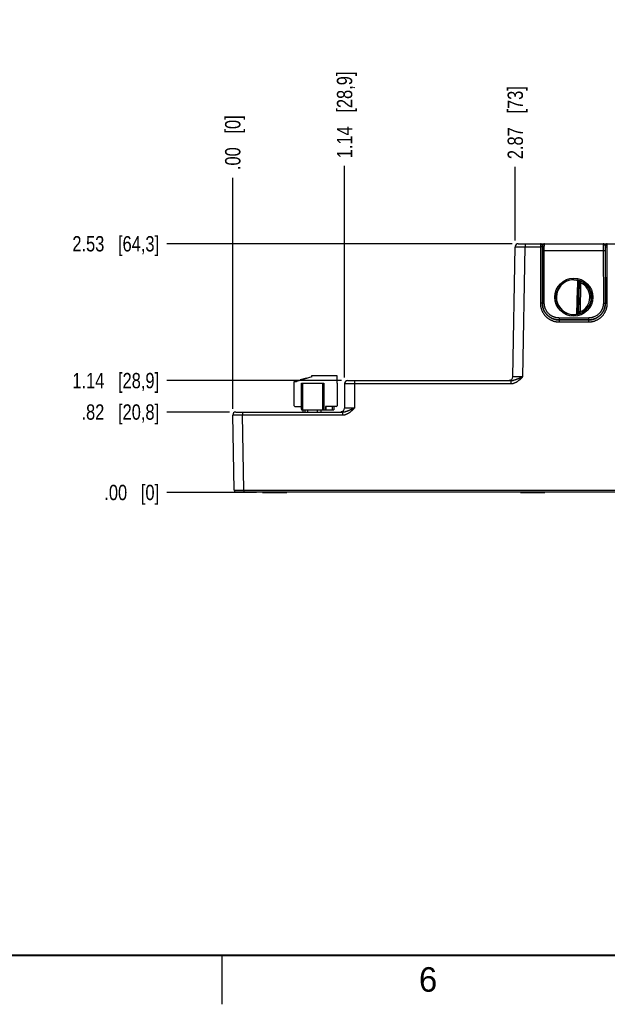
# Model space of a CAD drawing. Header units: inches. Extents: x 0 to 34, y 0 to 22.
# Tile 2 of 69: x 6.4 to 12.4, y 0 to 10. Entities that reach past the tile are written whole.
import ezdxf

# ---------------------------------------------------------------- set-up
doc = ezdxf.new("R2010")
doc.units = ezdxf.units.IN
doc.header["$LTSCALE"] = 1.87
doc.header["$MEASUREMENT"] = 0
doc.layers.get('0').update_dxf_attribs({"linetype": 'CONTINUOUS'})
doc.layers.add('DIMENSIONS', color=7, linetype='CONTINUOUS')
doc.styles.get("Standard").update_dxf_attribs({"font": 'txt', "width": 0.8})
doc.styles.add('TEXTSTYLE_2', font='txt')
doc.dimstyles.new('DIMSTYLE_1', dxfattribs={"dimtxt": 0.15625, "dimasz": 0.1875, "dimexe": 0.125, "dimexo": 0.0625, "dimgap": 0.09, "dimtad": 0, "dimtih": 1, "dimtoh": 1, "dimzin": 4, "dimdsep": 46, "dimtxsty": 'STANDARD', "dimblk": 'CLOSED', "dimblk1": 'CLOSED', "dimblk2": 'CLOSED', "dimcen": 0.09, "dimadec": 0, "dimazin": 0, "dimtfac": 1, "dimtofl": 0, "dimtmove": 0, "dimatfit": 3, "dimldrblk": 'CLOSED', "dimfxl": 1, "dimtolj": 1, "dimtzin": 4, "dimarcsym": 0})

# ---------------------------------------------------------------- blocks, each defined once
blk = doc.blocks.new('*D15')
at = {"layer": 'DIMENSIONS', "color": 2, "linetype": 'CONTINUOUS'}
blk.add_line((9.746, 6.382), (9.746, 8.535), dxfattribs=at)
at = {"layer": 'DIMENSIONS', "color": 2, "linetype": 'CONTINUOUS', "insert": (9.668, 8.613), "char_height": 0.15625, "width": 1.40625, "attachment_point": 1, "rotation": 90, "line_spacing_factor": 0.9}
blk.add_mtext('1.14{\\Ftxt.shx;\\W1.000000;\\H0.156250; }[28,9]', dxfattribs=at)
blk = doc.blocks.new('_CLOSED')
at = {"color": 0, "linetype": 'BYBLOCK'}
for p, q in [((0, 0), (-1, 0.167)), ((-1, 0.167), (-1, -0.167)), ((-1, -0.167), (0, 0)), ((-1, 0), (0, 0))]:
    blk.add_line(p, q, dxfattribs=at)
blk = doc.blocks.new('*D16')
at = {"layer": 'DIMENSIONS', "color": 2, "linetype": 'CONTINUOUS'}
blk.add_line((8.609, 6.062), (8.609, 8.415), dxfattribs=at)
at = {"layer": 'DIMENSIONS', "color": 2, "linetype": 'CONTINUOUS', "insert": (8.53, 8.493), "char_height": 0.15625, "width": 0.90625, "attachment_point": 1, "rotation": 90, "line_spacing_factor": 0.9}
blk.add_mtext('.00{\\Ftxt.shx;\\W1.000000;\\H0.156250; }[0]', dxfattribs=at)
blk = doc.blocks.new('*D17')
at = {"layer": 'DIMENSIONS', "color": 2, "linetype": 'CONTINUOUS'}
blk.add_line((11.483, 7.776), (11.483, 8.526), dxfattribs=at)
at = {"layer": 'DIMENSIONS', "color": 2, "linetype": 'CONTINUOUS', "insert": (11.405, 8.604), "char_height": 0.15625, "width": 1.15625, "attachment_point": 1, "rotation": 90, "line_spacing_factor": 0.9}
blk.add_mtext('2.87{\\Ftxt.shx;\\W1.000000;\\H0.156250; }[73]', dxfattribs=at)
blk = doc.blocks.new('*D18')
at = {"layer": 'DIMENSIONS', "color": 2, "linetype": 'CONTINUOUS'}
blk.add_line((15.622, 6.116), (15.622, 8.415), dxfattribs=at)
at = {"layer": 'DIMENSIONS', "color": 2, "linetype": 'CONTINUOUS', "insert": (15.544, 8.493), "char_height": 0.15625, "width": 1.53125, "attachment_point": 1, "rotation": 90, "line_spacing_factor": 0.9}
blk.add_mtext('7.01{\\Ftxt.shx;\\W1.000000;\\H0.156250; }[178,1]', dxfattribs=at)
blk = doc.blocks.new('*D19')
at = {"layer": 'DIMENSIONS', "color": 2, "linetype": 'CONTINUOUS'}
for p, q in [((16.012, 8.16), (16.012, 8.415)), ((15.782, 8.052), (16.012, 8.16)), ((15.782, 6.388), (15.782, 8.052))]:
    blk.add_line(p, q, dxfattribs=at)
at = {"layer": 'DIMENSIONS', "color": 2, "linetype": 'CONTINUOUS', "insert": (15.934, 8.493), "char_height": 0.15625, "width": 1.53125, "attachment_point": 1, "rotation": 90, "line_spacing_factor": 0.9}
blk.add_mtext('7.17{\\Ftxt.shx;\\W1.000000;\\H0.156250; }[182,2]', dxfattribs=at)
blk = doc.blocks.new('*D26')
at = {"layer": 'DIMENSIONS', "color": 2, "linetype": 'CONTINUOUS'}
blk.add_line((8.576, 6.03), (7.937, 6.03), dxfattribs=at)
at = {"layer": 'DIMENSIONS', "color": 2, "linetype": 'CONTINUOUS', "insert": (7.859, 6.108), "char_height": 0.15625, "width": 1.28125, "attachment_point": 3, "rotation": 359.9981, "line_spacing_factor": 0.9}
blk.add_mtext('.82{\\Ftxt.shx;\\W1.000000;\\H0.156250; }[20,8]', dxfattribs=at)
blk = doc.blocks.new('*D27')
at = {"layer": 'DIMENSIONS', "color": 2, "linetype": 'CONTINUOUS'}
blk.add_line((8.849, 5.21), (7.937, 5.21), dxfattribs=at)
at = {"layer": 'DIMENSIONS', "color": 2, "linetype": 'CONTINUOUS', "insert": (7.859, 5.289), "char_height": 0.15625, "width": 0.90625, "attachment_point": 3, "rotation": 359.9981, "line_spacing_factor": 0.9}
blk.add_mtext('.00{\\Ftxt.shx;\\W1.000000;\\H0.156250; }[0]', dxfattribs=at)
blk = doc.blocks.new('*D28')
at = {"layer": 'DIMENSIONS', "color": 2, "linetype": 'CONTINUOUS'}
blk.add_line((9.714, 6.35), (7.937, 6.35), dxfattribs=at)
at = {"layer": 'DIMENSIONS', "color": 2, "linetype": 'CONTINUOUS', "insert": (7.859, 6.428), "char_height": 0.15625, "width": 1.40625, "attachment_point": 3, "rotation": 359.9981, "line_spacing_factor": 0.9}
blk.add_mtext('1.14{\\Ftxt.shx;\\W1.000000;\\H0.156250; }[28,9]', dxfattribs=at)
blk = doc.blocks.new('*D29')
at = {"layer": 'DIMENSIONS', "color": 2, "linetype": 'CONTINUOUS'}
blk.add_line((11.45, 7.743), (7.937, 7.743), dxfattribs=at)
at = {"layer": 'DIMENSIONS', "color": 2, "linetype": 'CONTINUOUS', "insert": (7.859, 7.821), "char_height": 0.15625, "width": 1.40625, "attachment_point": 3, "rotation": 359.9981, "line_spacing_factor": 0.9}
blk.add_mtext('2.53{\\Ftxt.shx;\\W1.000000;\\H0.156250; }[64,3]', dxfattribs=at)

msp = doc.modelspace()

# ---------------------------------------------------------------- linework, layer by layer
at = {"color": 7, "linetype": 'CONTINUOUS'}
for p, q in [((11.513, 7.743), (15.563, 7.743)), ((11.583, 7.743), (11.583, 7.713)), ((11.739, 7.743), (11.739, 7.713)), ((11.759, 7.723), (11.759, 7.723)), ((11.759, 7.723), (11.759, 7.713)), ((11.759, 7.674), (11.759, 7.723)), ((12.4, 7.723), (12.399, 7.723)), ((12.399, 7.723), (12.399, 7.674)), ((12.4, 7.713), (12.4, 7.723)), ((12.42, 7.713), (12.42, 7.743)), ((11.46, 6.388), (11.483, 7.713)), ((11.56, 6.389), (11.583, 7.713)), ((11.583, 7.713), (11.739, 7.713)), ((11.739, 7.713), (11.739, 7.137)), ((11.759, 7.713), (11.739, 7.713)), ((11.759, 7.713), (11.759, 7.137)), ((11.759, 7.138), (11.759, 7.674)), ((11.779, 7.674), (11.759, 7.674)), ((11.779, 7.137), (11.779, 7.674)), ((11.779, 7.674), (12.379, 7.674)), ((12.379, 7.674), (12.38, 7.137)), ((12.379, 7.674), (12.399, 7.674)), ((12.399, 7.674), (12.4, 7.138)), ((12.4, 7.137), (12.4, 7.713)), ((12.4, 7.713), (12.42, 7.713)), ((12.42, 7.137), (12.42, 7.713)), ((12.12, 7.035), (12.126, 7.36)), ((12.125, 7.361), (12.127, 7.369)), ((12.134, 7.36), (12.126, 7.36)), ((12.127, 7.369), (12.127, 7.369)), ((12.134, 7.361), (12.128, 7.035)), ((12.148, 7.346), (12.133, 7.346)), ((12.148, 7.346), (12.143, 7.049)), ((11.759, 7.137), (11.739, 7.137)), ((11.759, 7.137), (11.759, 7.138)), ((11.779, 7.137), (11.759, 7.138)), ((12.38, 7.137), (12.4, 7.138)), ((12.4, 7.137), (12.4, 7.138)), ((12.4, 7.137), (12.42, 7.137)), ((12.12, 7.035), (12.122, 7.027)), ((12.12, 7.035), (12.128, 7.035)), ((12.122, 7.027), (12.122, 7.027)), ((12.143, 7.049), (12.128, 7.05)), ((11.929, 6.987), (11.929, 6.968)), ((12.23, 6.987), (11.929, 6.987)), ((11.929, 6.968), (11.929, 6.947)), ((11.929, 6.968), (12.23, 6.968)), ((12.23, 6.968), (11.929, 6.968)), ((11.929, 6.947), (12.23, 6.947)), ((12.23, 6.987), (12.23, 6.968)), ((12.23, 6.968), (12.23, 6.947)), ((9.233, 6.094), (9.233, 6.342)), ((9.233, 6.342), (9.256, 6.342)), ((9.412, 6.389), (9.256, 6.342)), ((9.256, 6.342), (9.256, 6.342)), ((9.36, 6.376), (9.295, 6.356)), ((9.295, 6.356), (9.295, 6.354)), ((9.296, 6.356), (9.297, 6.354)), ((9.3, 6.357), (9.3, 6.355)), ((9.306, 6.359), (9.307, 6.357)), ((9.307, 6.059), (9.307, 6.323)), ((9.307, 6.323), (9.536, 6.323)), ((9.313, 6.361), (9.313, 6.359)), ((9.319, 6.323), (9.319, 6.051)), ((9.321, 6.364), (9.321, 6.362)), ((9.336, 6.368), (9.336, 6.366)), ((9.344, 6.371), (9.344, 6.369)), ((9.35, 6.373), (9.351, 6.371)), ((9.357, 6.375), (9.358, 6.373)), ((9.359, 6.375), (9.359, 6.373)), ((9.36, 6.376), (9.361, 6.374)), ((9.412, 6.389), (9.412, 6.401)), ((9.412, 6.401), (9.668, 6.401)), ((9.524, 6.051), (9.524, 6.323)), ((9.536, 6.323), (9.536, 6.051)), ((9.668, 6.401), (9.668, 6.323)), ((9.668, 6.323), (9.67, 6.323)), ((9.67, 6.323), (9.67, 6.094)), ((9.746, 6.32), (9.746, 6.07)), ((9.776, 6.35), (11.439, 6.35)), ((9.846, 6.35), (9.846, 6.319)), ((9.846, 6.319), (9.846, 6.07)), ((9.846, 6.319), (11.439, 6.319)), ((11.422, 6.35), (11.421, 6.35)), ((11.421, 6.35), (11.421, 6.35)), ((11.421, 6.35), (11.421, 6.35)), ((11.421, 6.35), (11.421, 6.35)), ((11.421, 6.35), (11.421, 6.35)), ((11.423, 6.35), (11.422, 6.35)), ((11.422, 6.35), (11.422, 6.35)), ((11.422, 6.35), (11.422, 6.35)), ((11.423, 6.35), (11.423, 6.35)), ((11.439, 6.354), (11.438, 6.354)), ((11.44, 6.354), (11.439, 6.354)), ((11.439, 6.354), (11.439, 6.354)), ((11.439, 6.354), (11.439, 6.354)), ((11.439, 6.35), (11.439, 6.319)), ((8.639, 6.03), (9.726, 6.03)), ((8.709, 6.03), (8.709, 6)), ((9.241, 6.087), (9.307, 6.087)), ((9.315, 6.051), (9.638, 6.051)), ((9.321, 6.051), (9.321, 6.03)), ((9.345, 6.03), (9.345, 6.051)), ((9.372, 6.03), (9.372, 6.051)), ((9.471, 6.03), (9.471, 6.051)), ((9.506, 6.051), (9.506, 6.03)), ((9.552, 6.087), (9.552, 6.051)), ((9.662, 6.087), (9.552, 6.087)), ((9.559, 6.051), (9.559, 6.087)), ((9.622, 6.051), (9.622, 6.087)), ((9.638, 6.087), (9.638, 6.051)), ((9.709, 6.03), (9.708, 6.03)), ((9.708, 6.03), (9.708, 6.03)), ((9.708, 6.03), (9.708, 6.03)), ((9.71, 6.03), (9.709, 6.03)), ((9.709, 6.03), (9.709, 6.03)), ((9.709, 6.03), (9.709, 6.03)), ((9.726, 6.035), (9.725, 6.035)), ((9.726, 6.035), (9.726, 6.035)), ((9.726, 6.03), (9.726, 6)), ((8.622, 5.233), (8.609, 6)), ((8.722, 5.233), (8.709, 6)), ((8.709, 6), (9.726, 6)), ((8.622, 5.233), (8.722, 5.233)), ((8.637, 5.218), (15.593, 5.218)), ((8.722, 5.233), (8.722, 5.218)), ((8.722, 5.233), (15.508, 5.233)), ((8.919, 5.218), (8.912, 5.21)), ((8.919, 5.218), (8.912, 5.21)), ((9.152, 5.218), (9.16, 5.21)), ((9.152, 5.218), (9.16, 5.21)), ((11.544, 5.218), (11.536, 5.21)), ((11.544, 5.218), (11.536, 5.21)), ((11.776, 5.218), (11.784, 5.21)), ((11.776, 5.218), (11.784, 5.21)), ((8.912, 5.21), (9.16, 5.21)), ((8.912, 5.21), (8.912, 5.21)), ((9.16, 5.21), (9.16, 5.21)), ((11.536, 5.21), (11.784, 5.21)), ((11.536, 5.21), (11.536, 5.21)), ((11.784, 5.21), (11.784, 5.21))]:
    msp.add_line(p, q, dxfattribs=at)
at = {"color": 2, "linetype": 'CONTINUOUS'}
msp.add_line((8.5, 0), (8.5, 0.5), dxfattribs=at)
at = {"color": 7, "linetype": 'CONTINUOUS'}
for points in [[(11.438, 6.354), (11.438, 6.354), (11.438, 6.353), (11.437, 6.353), (11.437, 6.353), (11.437, 6.353), (11.436, 6.353), (11.436, 6.353), (11.436, 6.353), (11.435, 6.352), (11.435, 6.352), (11.435, 6.352), (11.434, 6.352), (11.434, 6.352), (11.434, 6.352), (11.433, 6.352), (11.433, 6.352), (11.433, 6.352), (11.433, 6.351), (11.432, 6.351), (11.432, 6.351), (11.432, 6.351), (11.431, 6.351), (11.431, 6.351), (11.431, 6.351), (11.43, 6.351), (11.43, 6.351), (11.43, 6.351), (11.43, 6.351), (11.429, 6.351), (11.429, 6.35), (11.429, 6.35), (11.429, 6.35), (11.428, 6.35), (11.428, 6.35), (11.428, 6.35), (11.428, 6.35), (11.427, 6.35), (11.427, 6.35), (11.427, 6.35), (11.427, 6.35), (11.426, 6.35), (11.426, 6.35), (11.426, 6.35), (11.426, 6.35), (11.425, 6.35), (11.425, 6.35), (11.425, 6.35), (11.425, 6.35), (11.425, 6.35), (11.424, 6.35), (11.424, 6.35), (11.424, 6.35), (11.424, 6.35), (11.424, 6.35), (11.423, 6.35), (11.423, 6.35), (11.423, 6.35)], [(9.708, 6.03), (9.708, 6.03), (9.707, 6.03)], [(9.725, 6.035), (9.725, 6.035), (9.725, 6.034), (9.724, 6.034), (9.724, 6.034), (9.724, 6.034), (9.723, 6.034), (9.723, 6.034), (9.723, 6.034), (9.722, 6.033), (9.722, 6.033), (9.722, 6.033), (9.721, 6.033), (9.721, 6.033), (9.721, 6.033), (9.72, 6.033), (9.72, 6.032), (9.72, 6.032), (9.719, 6.032), (9.719, 6.032), (9.719, 6.032), (9.719, 6.032), (9.718, 6.032), (9.718, 6.032), (9.718, 6.032), (9.717, 6.032), (9.717, 6.032), (9.717, 6.031), (9.717, 6.031), (9.716, 6.031), (9.716, 6.031), (9.716, 6.031), (9.715, 6.031), (9.715, 6.031), (9.715, 6.031), (9.715, 6.031), (9.714, 6.031), (9.714, 6.031), (9.714, 6.031), (9.714, 6.031), (9.713, 6.031), (9.713, 6.031), (9.713, 6.031), (9.713, 6.031), (9.712, 6.031), (9.712, 6.031), (9.712, 6.031), (9.712, 6.031), (9.711, 6.031), (9.711, 6.031), (9.711, 6.03), (9.711, 6.03), (9.711, 6.03), (9.71, 6.03), (9.71, 6.03), (9.71, 6.03), (9.71, 6.03), (9.71, 6.03), (9.71, 6.03)]]:
    msp.add_lwpolyline(points, dxfattribs=at)
at = {"color": 7, "linetype": 'CONTINUOUS', "const_width": 0.02}
msp.add_lwpolyline([(0.5, 0.5), (33.5, 0.5)], dxfattribs=at)
at = {"color": 7, "linetype": 'CONTINUOUS'}
for radius in [0.194, 0.179]:
    msp.add_circle((12.079, 7.199), radius, dxfattribs=at)
for centre, radius, start, end in [((11.513, 7.713), 0.03, 90.0012, 179), ((11.739, 7.723), 0.02, 359.995, 89.995), ((11.739, 7.723), 0.02, 359.9949, 89.9948), ((12.419, 7.723), 0.02, 90.0052, 180.0051), ((12.42, 7.723), 0.02, 90.005, 180.005), ((12.078, 7.206), 0.17, 89.6908, 97.6004), ((-112.37, 11.078), 124.545, 358.13865, 358.29034), ((12.079, 7.199), 0.177, 74.2378, 79.1727), ((12.079, 7.199), 0.168, 74.2378, 76.2776), ((12.125, 7.361), 0.00866, 359.0033, 74.2791), ((12.125, 7.361), 0.00866, 359.0004, 74.2463), ((12.126, 7.361), 0.00771, 358.9975, 1.5841), ((12.079, 7.199), 0.178, 289.2017, 68.7984), ((12.079, 7.199), 0.163, 293.1447, 64.8553), ((12.078, 7.192), 0.17, 260.3962, 270.3988), ((12.078, 7.188), 0.166, 270.3796, 277.8481), ((12.079, 7.199), 0.177, 277.0061, 283.9694), ((12.079, 7.199), 0.169, 280.096, 283.9697), ((12.12, 7.035), 0.00787, 283.9293, 358.9961), ((12.12, 7.035), 0.00787, 283.9618, 358.9995), ((9.776, 6.32), 0.03, 90, 180), ((11.42, 6.389), 0.0394, 270.1055, 359), ((8.639, 6), 0.03, 90.0012, 181), ((9.241, 6.094), 0.00787, 180, 270), ((9.315, 6.059), 0.00787, 180, 270), ((9.662, 6.094), 0.00787, 270, 360), ((9.707, 6.07), 0.0394, 270.144, 360), ((8.637, 5.233), 0.015, 181, 270)]:
    msp.add_arc(centre, radius, start, end, dxfattribs=at)
msp.add_ellipse((12.079, 7.199), major_axis=(0, 0.177), ratio=1, start_param=0.132587, end_param=2.974099, dxfattribs=at)
for points, knots in [([(11.781, 7.743), (11.78, 7.743), (11.78, 7.743), (11.779, 7.743), (11.778, 7.743), (11.777, 7.742), (11.776, 7.742), (11.774, 7.741), (11.772, 7.74), (11.771, 7.739), (11.769, 7.738), (11.768, 7.737), (11.767, 7.736), (11.766, 7.735), (11.766, 7.734), (11.765, 7.733), (11.764, 7.733), (11.763, 7.732), (11.763, 7.731), (11.762, 7.73), (11.762, 7.729), (11.761, 7.728), (11.761, 7.727), (11.76, 7.726), (11.76, 7.726), (11.76, 7.725), (11.759, 7.724), (11.759, 7.723), (11.759, 7.723)], [0, 0, 0, 0, 0.026145, 0.052369, 0.078796, 0.105533, 0.160272, 0.217156, 0.276559, 0.33866, 0.403366, 0.470418, 0.504687, 0.53935, 0.574316, 0.609489, 0.644756, 0.679998, 0.715081, 0.749862, 0.784187, 0.8179, 0.850849, 0.88289, 0.913883, 0.943732, 0.97241, 1, 1, 1, 1]), ([(11.779, 7.674), (11.779, 7.676), (11.779, 7.68), (11.779, 7.687), (11.779, 7.694), (11.779, 7.7), (11.779, 7.706), (11.779, 7.712), (11.779, 7.717), (11.779, 7.722), (11.78, 7.726), (11.78, 7.729), (11.78, 7.731), (11.78, 7.733), (11.78, 7.735), (11.78, 7.736), (11.78, 7.738), (11.78, 7.739), (11.78, 7.74), (11.78, 7.74), (11.78, 7.741), (11.78, 7.741), (11.78, 7.742), (11.78, 7.742), (11.78, 7.742), (11.78, 7.742), (11.78, 7.743), (11.78, 7.743), (11.78, 7.743), (11.78, 7.743), (11.78, 7.743), (11.781, 7.743), (11.781, 7.743), (11.781, 7.743), (11.781, 7.743), (11.781, 7.743), (11.781, 7.743)], [0, 0, 0, 0, 0.098183, 0.195347, 0.290566, 0.382934, 0.471571, 0.555633, 0.634321, 0.706886, 0.772639, 0.802764, 0.830956, 0.857151, 0.881285, 0.903302, 0.92315, 0.940783, 0.95616, 0.962991, 0.969246, 0.974922, 0.980015, 0.984523, 0.988445, 0.991781, 0.994531, 0.995688, 0.9967, 0.99757, 0.998298, 0.998891, 0.999357, 0.999547, 0.999714, 1, 1, 1, 1]), ([(12.399, 7.723), (12.399, 7.723), (12.399, 7.724), (12.399, 7.725), (12.399, 7.726), (12.398, 7.726), (12.398, 7.727), (12.397, 7.728), (12.397, 7.729), (12.396, 7.73), (12.396, 7.731), (12.395, 7.732), (12.394, 7.733), (12.393, 7.734), (12.392, 7.735), (12.391, 7.736), (12.39, 7.737), (12.389, 7.738), (12.388, 7.739), (12.386, 7.74), (12.384, 7.741), (12.383, 7.742), (12.381, 7.742), (12.38, 7.743), (12.38, 7.743), (12.379, 7.743), (12.378, 7.743), (12.378, 7.743)], [0, 0, 0, 0, 0.02756, 0.056265, 0.086138, 0.117123, 0.149138, 0.182091, 0.215819, 0.250145, 0.284922, 0.320003, 0.355245, 0.390514, 0.460648, 0.495311, 0.52958, 0.596633, 0.661341, 0.723438, 0.782841, 0.839731, 0.894462, 0.921202, 0.947637, 0.973866, 1, 1, 1, 1]), ([(12.378, 7.743), (12.378, 7.743), (12.378, 7.743), (12.378, 7.743), (12.378, 7.743), (12.378, 7.743), (12.378, 7.743), (12.378, 7.743), (12.378, 7.743), (12.378, 7.743), (12.378, 7.743), (12.378, 7.742), (12.378, 7.742), (12.378, 7.742), (12.378, 7.742), (12.378, 7.741), (12.378, 7.741), (12.378, 7.74), (12.378, 7.74), (12.378, 7.739), (12.379, 7.738), (12.379, 7.736), (12.379, 7.735), (12.379, 7.733), (12.379, 7.731), (12.379, 7.729), (12.379, 7.726), (12.379, 7.722), (12.379, 7.717), (12.379, 7.712), (12.379, 7.706), (12.379, 7.7), (12.379, 7.694), (12.379, 7.687), (12.379, 7.68), (12.379, 7.676), (12.379, 7.674)], [0, 0, 0, 0, 0.000286, 0.000453, 0.000643, 0.001109, 0.001702, 0.00243, 0.0033, 0.004312, 0.005469, 0.008219, 0.011555, 0.015477, 0.019985, 0.025078, 0.030754, 0.037009, 0.04384, 0.059217, 0.07685, 0.096698, 0.118715, 0.142849, 0.169044, 0.197236, 0.227361, 0.293114, 0.365679, 0.444367, 0.528429, 0.617066, 0.709434, 0.804653, 0.901817, 1, 1, 1, 1]), ([(11.483, 7.713), (11.483, 7.713), (11.483, 7.713), (11.483, 7.713), (11.483, 7.713), (11.483, 7.713), (11.483, 7.713), (11.483, 7.713), (11.483, 7.713), (11.483, 7.713), (11.483, 7.713), (11.483, 7.713), (11.483, 7.713), (11.483, 7.713), (11.483, 7.713), (11.484, 7.713), (11.484, 7.713), (11.484, 7.713), (11.484, 7.713), (11.484, 7.713), (11.485, 7.713), (11.485, 7.713), (11.486, 7.713), (11.487, 7.713), (11.487, 7.713), (11.488, 7.713), (11.489, 7.713), (11.49, 7.713), (11.491, 7.713), (11.493, 7.713), (11.495, 7.713), (11.497, 7.713), (11.5, 7.713), (11.503, 7.713), (11.506, 7.713), (11.509, 7.713), (11.512, 7.713), (11.516, 7.713), (11.521, 7.713), (11.528, 7.713), (11.536, 7.713), (11.545, 7.713), (11.554, 7.713), (11.564, 7.713), (11.573, 7.713), (11.58, 7.713), (11.583, 7.713)], [0, 0, 0, 0, 0.000009, 0.000026, 0.000084, 0.00018, 0.000312, 0.000482, 0.000689, 0.000934, 0.001217, 0.001894, 0.002722, 0.003701, 0.004829, 0.006107, 0.007534, 0.009111, 0.010838, 0.014737, 0.019229, 0.024313, 0.029984, 0.036239, 0.043075, 0.050488, 0.058472, 0.067024, 0.076138, 0.096029, 0.118097, 0.142291, 0.16855, 0.196813, 0.227011, 0.25907, 0.292915, 0.328462, 0.365628, 0.44445, 0.528622, 0.617333, 0.709728, 0.804919, 0.901988, 1, 1, 1, 1]), ([(12.079, 7.376), (12.082, 7.376), (12.088, 7.376), (12.097, 7.375), (12.105, 7.374), (12.11, 7.373), (12.112, 7.373)], [0, 0, 0, 0, 0.277541, 0.53923, 0.781189, 1, 1, 1, 1]), ([(12.119, 7.362), (12.119, 7.363), (12.119, 7.363), (12.119, 7.364), (12.119, 7.365), (12.119, 7.366), (12.118, 7.367), (12.118, 7.368), (12.117, 7.369), (12.117, 7.37), (12.116, 7.371), (12.116, 7.371), (12.115, 7.371), (12.114, 7.372), (12.114, 7.372), (12.113, 7.372), (12.113, 7.372), (12.112, 7.373)], [0, 0, 0, 0, 0.076188, 0.151509, 0.225275, 0.296991, 0.36635, 0.433206, 0.559366, 0.619072, 0.67681, 0.732881, 0.787617, 0.841362, 0.894459, 0.947237, 1, 1, 1, 1]), ([(12.134, 7.361), (12.134, 7.361), (12.134, 7.362), (12.133, 7.362), (12.133, 7.363), (12.133, 7.363), (12.133, 7.364), (12.133, 7.364), (12.132, 7.365), (12.132, 7.365), (12.132, 7.365), (12.131, 7.365), (12.131, 7.365), (12.131, 7.365), (12.13, 7.366), (12.13, 7.366), (12.129, 7.365), (12.129, 7.365), (12.128, 7.365), (12.128, 7.365), (12.128, 7.365), (12.127, 7.364), (12.127, 7.364), (12.127, 7.364), (12.126, 7.363), (12.126, 7.363), (12.126, 7.362), (12.125, 7.362), (12.125, 7.361), (12.125, 7.361)], [0, 0, 0, 0, 0.069456, 0.103089, 0.135895, 0.16783, 0.198873, 0.258195, 0.28657, 0.314136, 0.341003, 0.367368, 0.393455, 0.419483, 0.445672, 0.47223, 0.526969, 0.555409, 0.584628, 0.614688, 0.645661, 0.67762, 0.710594, 0.744559, 0.779452, 0.815177, 0.851571, 0.925534, 1, 1, 1, 1]), ([(12.125, 7.361), (12.125, 7.361), (12.125, 7.361), (12.125, 7.36), (12.126, 7.36), (12.126, 7.36), (12.126, 7.36), (12.126, 7.36), (12.126, 7.36)], [0, 0, 0, 0, 0.249784, 0.499547, 0.624708, 0.74984, 0.874934, 1, 1, 1, 1]), ([(12.127, 7.369), (12.127, 7.369), (12.127, 7.369), (12.127, 7.369), (12.127, 7.369), (12.127, 7.369), (12.127, 7.369), (12.127, 7.369), (12.127, 7.369), (12.127, 7.369), (12.127, 7.369), (12.127, 7.369), (12.127, 7.369), (12.128, 7.369), (12.128, 7.369), (12.128, 7.369), (12.128, 7.369), (12.128, 7.369), (12.128, 7.369), (12.129, 7.369), (12.129, 7.369), (12.13, 7.369), (12.131, 7.369), (12.132, 7.368), (12.133, 7.368), (12.134, 7.368), (12.136, 7.367), (12.137, 7.367), (12.139, 7.366), (12.14, 7.366), (12.141, 7.365), (12.142, 7.365), (12.143, 7.365), (12.143, 7.364)], [0, 0, 0, 0, 0.000267, 0.000574, 0.000975, 0.001495, 0.002146, 0.002932, 0.003855, 0.004919, 0.00747, 0.010594, 0.014295, 0.01857, 0.023412, 0.028817, 0.041296, 0.055969, 0.072796, 0.091736, 0.112752, 0.160873, 0.216788, 0.280057, 0.350261, 0.427016, 0.509899, 0.598412, 0.692129, 0.790665, 0.84158, 0.893491, 1, 1, 1, 1]), ([(12.134, 7.361), (12.134, 7.361), (12.134, 7.361), (12.134, 7.361), (12.134, 7.361), (12.134, 7.362), (12.134, 7.362), (12.134, 7.362), (12.134, 7.362), (12.135, 7.362), (12.135, 7.363), (12.135, 7.363), (12.136, 7.363), (12.136, 7.363), (12.136, 7.363), (12.137, 7.363), (12.137, 7.364), (12.138, 7.364), (12.138, 7.364), (12.138, 7.364), (12.139, 7.364), (12.139, 7.364), (12.14, 7.364), (12.14, 7.365), (12.141, 7.365), (12.141, 7.365), (12.141, 7.365), (12.142, 7.365), (12.142, 7.365), (12.142, 7.365), (12.143, 7.365), (12.143, 7.365), (12.143, 7.365), (12.143, 7.365), (12.143, 7.364), (12.143, 7.364)], [0, 0, 0, 0, 0.017515, 0.035215, 0.053583, 0.073058, 0.093895, 0.116231, 0.140133, 0.165621, 0.221283, 0.251385, 0.282865, 0.315572, 0.349362, 0.384106, 0.419701, 0.456073, 0.493087, 0.530499, 0.568085, 0.643132, 0.680434, 0.717622, 0.754708, 0.773106, 0.791328, 0.827169, 0.862246, 0.896557, 0.930292, 0.947336, 0.964742, 0.982388, 1, 1, 1, 1]), ([(12.143, 7.364), (12.143, 7.364), (12.143, 7.364), (12.143, 7.364), (12.144, 7.364), (12.144, 7.364), (12.144, 7.364), (12.144, 7.363), (12.144, 7.363), (12.144, 7.362), (12.144, 7.361), (12.144, 7.361), (12.144, 7.36), (12.145, 7.36), (12.145, 7.359), (12.145, 7.358), (12.145, 7.357), (12.145, 7.356), (12.146, 7.355), (12.146, 7.354), (12.146, 7.353), (12.147, 7.352), (12.147, 7.351), (12.148, 7.349), (12.148, 7.347), (12.148, 7.346)], [0, 0, 0, 0, 0.002387, 0.007692, 0.015874, 0.026864, 0.040586, 0.056934, 0.097053, 0.146195, 0.173808, 0.203253, 0.234398, 0.267105, 0.301239, 0.33667, 0.410962, 0.449592, 0.489073, 0.570216, 0.653693, 0.696114, 0.7389, 0.825314, 1, 1, 1, 1]), ([(11.739, 7.137), (11.739, 7.134), (11.739, 7.128), (11.74, 7.119), (11.741, 7.109), (11.742, 7.1), (11.744, 7.091), (11.747, 7.082), (11.75, 7.073), (11.753, 7.065), (11.757, 7.056), (11.763, 7.045), (11.769, 7.034), (11.776, 7.024), (11.784, 7.014), (11.794, 7.003), (11.806, 6.992), (11.816, 6.985), (11.823, 6.979), (11.831, 6.974), (11.839, 6.97), (11.848, 6.966), (11.856, 6.962), (11.865, 6.958), (11.874, 6.955), (11.883, 6.953), (11.892, 6.951), (11.901, 6.949), (11.91, 6.948), (11.92, 6.948), (11.926, 6.947), (11.929, 6.947)], [0, 0, 0, 0, 0.031251, 0.062502, 0.093754, 0.125005, 0.156256, 0.187507, 0.218758, 0.25001, 0.281261, 0.312513, 0.374997, 0.406248, 0.4375, 0.499985, 0.562469, 0.593721, 0.624973, 0.656225, 0.687477, 0.718729, 0.749982, 0.781234, 0.812486, 0.843738, 0.874991, 0.906243, 0.937495, 0.968748, 1, 1, 1, 1]), ([(11.929, 6.968), (11.926, 6.968), (11.921, 6.968), (11.912, 6.968), (11.904, 6.969), (11.896, 6.971), (11.888, 6.973), (11.88, 6.975), (11.872, 6.977), (11.864, 6.98), (11.856, 6.984), (11.849, 6.988), (11.841, 6.992), (11.834, 6.996), (11.828, 7.001), (11.821, 7.006), (11.815, 7.012), (11.809, 7.017), (11.803, 7.023), (11.797, 7.03), (11.792, 7.036), (11.787, 7.043), (11.783, 7.05), (11.779, 7.057), (11.775, 7.065), (11.772, 7.072), (11.769, 7.08), (11.766, 7.088), (11.764, 7.096), (11.762, 7.104), (11.761, 7.113), (11.76, 7.121), (11.759, 7.129), (11.759, 7.135), (11.759, 7.138)], [0, 0, 0, 0, 0.03125, 0.062501, 0.093751, 0.125001, 0.156251, 0.187502, 0.218752, 0.250002, 0.281252, 0.312502, 0.343752, 0.375002, 0.406252, 0.437502, 0.468752, 0.500002, 0.531252, 0.562502, 0.593752, 0.625002, 0.656252, 0.687501, 0.718751, 0.750001, 0.781251, 0.812501, 0.843751, 0.875001, 0.90625, 0.9375, 0.96875, 1, 1, 1, 1]), ([(11.759, 7.137), (11.759, 7.135), (11.759, 7.129), (11.76, 7.121), (11.761, 7.113), (11.762, 7.104), (11.764, 7.096), (11.766, 7.088), (11.769, 7.08), (11.772, 7.072), (11.775, 7.065), (11.779, 7.057), (11.783, 7.05), (11.787, 7.043), (11.792, 7.036), (11.797, 7.03), (11.803, 7.023), (11.809, 7.017), (11.815, 7.011), (11.821, 7.006), (11.828, 7.001), (11.834, 6.996), (11.841, 6.992), (11.849, 6.988), (11.856, 6.984), (11.864, 6.98), (11.872, 6.977), (11.879, 6.975), (11.888, 6.973), (11.896, 6.971), (11.904, 6.969), (11.912, 6.968), (11.92, 6.968), (11.926, 6.968), (11.929, 6.968)], [0, 0, 0, 0, 0.03125, 0.062499, 0.093749, 0.124999, 0.156248, 0.187498, 0.218748, 0.249997, 0.281247, 0.312497, 0.343747, 0.374996, 0.406246, 0.437496, 0.468746, 0.499996, 0.531246, 0.562496, 0.593746, 0.624996, 0.656246, 0.687496, 0.718746, 0.749996, 0.781247, 0.812497, 0.843747, 0.874998, 0.906248, 0.937499, 0.968749, 1, 1, 1, 1]), ([(11.929, 6.987), (11.928, 6.987), (11.925, 6.987), (11.922, 6.988), (11.918, 6.988), (11.913, 6.988), (11.907, 6.989), (11.9, 6.99), (11.892, 6.992), (11.885, 6.994), (11.878, 6.996), (11.871, 6.999), (11.865, 7.002), (11.858, 7.005), (11.852, 7.009), (11.846, 7.013), (11.839, 7.017), (11.834, 7.021), (11.828, 7.026), (11.821, 7.033), (11.813, 7.042), (11.804, 7.054), (11.796, 7.067), (11.791, 7.078), (11.788, 7.087), (11.785, 7.094), (11.783, 7.101), (11.782, 7.108), (11.78, 7.115), (11.78, 7.121), (11.779, 7.126), (11.779, 7.13), (11.779, 7.134), (11.779, 7.136), (11.779, 7.137)], [0, 0, 0, 0, 0.015627, 0.031255, 0.046883, 0.06251, 0.093763, 0.125015, 0.156268, 0.18752, 0.218773, 0.250025, 0.281278, 0.31253, 0.343783, 0.375035, 0.406287, 0.437539, 0.468792, 0.500044, 0.562529, 0.625014, 0.687499, 0.749983, 0.781235, 0.812486, 0.843738, 0.874989, 0.906241, 0.937492, 0.953119, 0.968746, 0.984373, 1, 1, 1, 1]), ([(12.4, 7.138), (12.4, 7.135), (12.399, 7.129), (12.399, 7.121), (12.398, 7.113), (12.396, 7.104), (12.395, 7.096), (12.392, 7.088), (12.39, 7.08), (12.387, 7.072), (12.383, 7.065), (12.38, 7.057), (12.375, 7.05), (12.371, 7.043), (12.366, 7.036), (12.361, 7.03), (12.356, 7.023), (12.35, 7.017), (12.344, 7.012), (12.337, 7.006), (12.331, 7.001), (12.324, 6.996), (12.317, 6.992), (12.31, 6.988), (12.302, 6.984), (12.295, 6.98), (12.287, 6.977), (12.279, 6.975), (12.271, 6.973), (12.263, 6.971), (12.255, 6.969), (12.246, 6.968), (12.238, 6.968), (12.232, 6.968), (12.23, 6.968)], [0, 0, 0, 0, 0.03125, 0.0625, 0.09375, 0.124999, 0.156249, 0.187499, 0.218749, 0.249999, 0.281249, 0.312499, 0.343748, 0.374998, 0.406248, 0.437498, 0.468748, 0.499998, 0.531248, 0.562498, 0.593748, 0.624998, 0.656248, 0.687498, 0.718748, 0.749998, 0.781248, 0.812498, 0.843749, 0.874999, 0.906249, 0.937499, 0.96875, 1, 1, 1, 1]), ([(12.23, 6.968), (12.232, 6.968), (12.238, 6.968), (12.246, 6.968), (12.255, 6.969), (12.263, 6.971), (12.271, 6.973), (12.279, 6.975), (12.287, 6.977), (12.295, 6.98), (12.302, 6.984), (12.31, 6.988), (12.317, 6.992), (12.324, 6.996), (12.331, 7.001), (12.338, 7.006), (12.344, 7.011), (12.35, 7.017), (12.356, 7.023), (12.361, 7.03), (12.366, 7.036), (12.371, 7.043), (12.376, 7.05), (12.38, 7.057), (12.383, 7.065), (12.387, 7.072), (12.39, 7.08), (12.392, 7.088), (12.395, 7.096), (12.396, 7.104), (12.398, 7.113), (12.399, 7.121), (12.4, 7.129), (12.4, 7.135), (12.4, 7.137)], [0, 0, 0, 0, 0.031251, 0.062501, 0.093752, 0.125002, 0.156253, 0.187503, 0.218753, 0.250004, 0.281254, 0.312504, 0.343754, 0.375004, 0.406254, 0.437504, 0.468754, 0.500004, 0.531254, 0.562504, 0.593754, 0.625004, 0.656253, 0.687503, 0.718753, 0.750003, 0.781252, 0.812502, 0.843752, 0.875001, 0.906251, 0.937501, 0.96875, 1, 1, 1, 1]), ([(12.38, 7.137), (12.38, 7.136), (12.38, 7.134), (12.379, 7.13), (12.379, 7.126), (12.379, 7.121), (12.378, 7.115), (12.377, 7.108), (12.375, 7.101), (12.373, 7.094), (12.371, 7.087), (12.368, 7.08), (12.365, 7.073), (12.362, 7.067), (12.358, 7.06), (12.354, 7.054), (12.35, 7.048), (12.346, 7.042), (12.341, 7.037), (12.334, 7.03), (12.325, 7.021), (12.313, 7.012), (12.3, 7.005), (12.289, 7), (12.28, 6.996), (12.273, 6.994), (12.266, 6.992), (12.259, 6.99), (12.252, 6.989), (12.246, 6.988), (12.241, 6.988), (12.237, 6.988), (12.233, 6.987), (12.231, 6.987), (12.23, 6.987)], [0, 0, 0, 0, 0.015627, 0.031254, 0.046881, 0.062508, 0.093759, 0.125011, 0.156262, 0.187514, 0.218765, 0.250017, 0.281269, 0.31252, 0.343772, 0.375024, 0.406276, 0.437528, 0.46878, 0.500032, 0.562517, 0.625003, 0.687488, 0.749975, 0.781227, 0.81248, 0.843732, 0.874985, 0.906237, 0.93749, 0.953117, 0.968745, 0.984373, 1, 1, 1, 1]), ([(12.23, 6.947), (12.233, 6.947), (12.239, 6.948), (12.248, 6.948), (12.258, 6.949), (12.267, 6.951), (12.276, 6.953), (12.285, 6.955), (12.294, 6.958), (12.302, 6.962), (12.311, 6.966), (12.319, 6.97), (12.327, 6.974), (12.335, 6.979), (12.343, 6.985), (12.35, 6.99), (12.357, 6.997), (12.364, 7.003), (12.37, 7.01), (12.377, 7.017), (12.382, 7.024), (12.388, 7.032), (12.393, 7.04), (12.397, 7.048), (12.401, 7.056), (12.405, 7.065), (12.409, 7.073), (12.412, 7.082), (12.414, 7.091), (12.416, 7.1), (12.418, 7.109), (12.419, 7.119), (12.419, 7.128), (12.42, 7.134), (12.42, 7.137)], [0, 0, 0, 0, 0.031251, 0.062501, 0.093752, 0.125002, 0.156253, 0.187503, 0.218754, 0.250004, 0.281255, 0.312505, 0.343755, 0.375006, 0.406256, 0.437506, 0.468756, 0.500006, 0.531256, 0.562506, 0.593756, 0.625006, 0.656255, 0.687505, 0.718755, 0.750004, 0.781254, 0.812503, 0.843753, 0.875002, 0.906252, 0.937501, 0.968751, 1, 1, 1, 1]), ([(12.101, 7.023), (12.101, 7.024), (12.102, 7.024), (12.103, 7.024), (12.104, 7.024), (12.104, 7.025), (12.105, 7.025), (12.106, 7.026), (12.106, 7.026), (12.107, 7.027), (12.107, 7.027), (12.108, 7.028), (12.108, 7.029), (12.108, 7.03), (12.109, 7.031), (12.109, 7.032), (12.109, 7.033)], [0, 0, 0, 0, 0.111901, 0.167869, 0.224091, 0.280795, 0.338235, 0.396681, 0.456407, 0.517684, 0.580758, 0.645831, 0.713023, 0.782336, 0.853604, 1, 1, 1, 1]), ([(12.138, 7.031), (12.137, 7.031), (12.136, 7.031), (12.134, 7.03), (12.133, 7.03), (12.131, 7.029), (12.13, 7.029), (12.129, 7.029), (12.128, 7.028), (12.126, 7.028), (12.125, 7.028), (12.125, 7.027), (12.124, 7.027), (12.123, 7.027), (12.123, 7.027), (12.123, 7.027), (12.123, 7.027), (12.122, 7.027), (12.122, 7.027), (12.122, 7.027), (12.122, 7.027), (12.122, 7.027), (12.122, 7.027), (12.122, 7.027), (12.122, 7.027), (12.122, 7.027), (12.122, 7.027), (12.122, 7.027), (12.122, 7.027), (12.122, 7.027), (12.122, 7.027), (12.122, 7.027), (12.122, 7.027)], [0, 0, 0, 0, 0.106342, 0.209026, 0.307451, 0.401129, 0.489643, 0.572502, 0.649262, 0.719515, 0.782822, 0.838783, 0.887002, 0.908076, 0.92706, 0.943916, 0.95861, 0.971105, 0.976518, 0.981368, 0.985651, 0.98936, 0.992494, 0.995056, 0.996124, 0.997051, 0.99784, 0.998493, 0.999016, 0.999419, 0.999728, 1, 1, 1, 1]), ([(12.138, 7.031), (12.138, 7.031), (12.137, 7.031), (12.137, 7.031), (12.137, 7.031), (12.136, 7.031), (12.136, 7.031), (12.136, 7.031), (12.135, 7.031), (12.135, 7.031), (12.134, 7.031), (12.134, 7.031), (12.134, 7.031), (12.133, 7.031), (12.133, 7.031), (12.132, 7.032), (12.132, 7.032), (12.132, 7.032), (12.131, 7.032), (12.131, 7.032), (12.131, 7.032), (12.13, 7.032), (12.13, 7.033), (12.13, 7.033), (12.129, 7.033), (12.129, 7.033), (12.129, 7.033), (12.129, 7.033), (12.128, 7.033), (12.128, 7.034), (12.128, 7.034), (12.128, 7.034), (12.128, 7.034), (12.128, 7.034), (12.128, 7.034), (12.128, 7.035)], [0, 0, 0, 0, 0.037161, 0.055691, 0.07401, 0.110297, 0.146815, 0.183806, 0.221152, 0.258697, 0.296308, 0.333996, 0.371783, 0.409616, 0.44738, 0.484868, 0.521896, 0.558368, 0.594192, 0.629235, 0.663357, 0.696413, 0.72827, 0.758833, 0.788018, 0.815725, 0.841865, 0.866395, 0.889319, 0.910677, 0.930549, 0.949083, 0.966541, 0.98335, 1, 1, 1, 1]), ([(12.143, 7.049), (12.143, 7.048), (12.142, 7.047), (12.142, 7.045), (12.141, 7.044), (12.141, 7.043), (12.141, 7.042), (12.14, 7.04), (12.14, 7.039), (12.14, 7.039), (12.139, 7.038), (12.139, 7.037), (12.139, 7.036), (12.139, 7.036), (12.139, 7.035), (12.139, 7.034), (12.138, 7.034), (12.138, 7.033), (12.138, 7.032), (12.138, 7.031), (12.138, 7.031)], [0, 0, 0, 0, 0.174687, 0.261102, 0.303887, 0.346309, 0.429786, 0.510929, 0.55041, 0.589041, 0.663332, 0.698764, 0.732897, 0.765605, 0.796749, 0.826194, 0.853807, 0.902948, 0.973135, 1, 1, 1, 1]), ([(11.929, 6.968), (11.929, 6.968), (11.929, 6.968), (11.929, 6.968), (11.929, 6.968), (11.929, 6.968), (11.929, 6.968), (11.929, 6.968), (11.929, 6.968), (11.929, 6.968)], [0, 0, 0, 0, 0.119135, 0.228998, 0.344582, 0.473202, 0.608101, 0.740933, 1, 1, 1, 1]), ([(12.23, 6.968), (12.23, 6.968), (12.23, 6.968), (12.23, 6.968), (12.23, 6.968), (12.23, 6.968), (12.23, 6.968), (12.23, 6.968), (12.23, 6.968), (12.23, 6.968)], [0, 0, 0, 0, 0.118747, 0.227775, 0.34281, 0.471644, 0.60715, 0.740439, 1, 1, 1, 1]), ([(9.746, 6.32), (9.746, 6.32), (9.746, 6.32), (9.746, 6.32), (9.746, 6.32), (9.746, 6.32), (9.747, 6.32), (9.747, 6.319), (9.747, 6.319), (9.747, 6.319), (9.747, 6.319), (9.747, 6.319), (9.747, 6.319), (9.747, 6.319), (9.747, 6.319), (9.747, 6.319), (9.747, 6.319), (9.747, 6.319), (9.748, 6.319), (9.748, 6.319), (9.748, 6.319), (9.749, 6.319), (9.75, 6.319), (9.75, 6.319), (9.751, 6.319), (9.752, 6.319), (9.752, 6.319), (9.753, 6.319), (9.754, 6.319), (9.756, 6.319), (9.758, 6.319), (9.761, 6.319), (9.763, 6.319), (9.766, 6.319), (9.769, 6.319), (9.772, 6.319), (9.776, 6.319), (9.779, 6.319), (9.784, 6.319), (9.791, 6.319), (9.8, 6.319), (9.808, 6.319), (9.818, 6.319), (9.827, 6.319), (9.837, 6.319), (9.843, 6.319), (9.846, 6.319)], [0, 0, 0, 0, 0.000009, 0.000026, 0.000084, 0.00018, 0.000313, 0.000483, 0.00069, 0.000935, 0.001218, 0.001896, 0.002724, 0.003703, 0.004831, 0.006109, 0.007537, 0.009114, 0.010841, 0.01474, 0.019233, 0.024316, 0.029987, 0.036242, 0.043078, 0.050491, 0.058475, 0.067026, 0.076139, 0.09603, 0.118097, 0.14229, 0.168549, 0.19681, 0.227007, 0.259066, 0.29291, 0.328457, 0.365622, 0.444444, 0.528616, 0.617328, 0.709724, 0.804916, 0.901986, 1, 1, 1, 1]), ([(11.439, 6.319), (11.442, 6.319), (11.446, 6.319), (11.452, 6.32), (11.457, 6.321), (11.461, 6.322), (11.467, 6.323), (11.473, 6.325), (11.478, 6.327), (11.484, 6.33), (11.491, 6.333), (11.498, 6.337), (11.506, 6.342), (11.513, 6.347), (11.519, 6.352), (11.524, 6.355), (11.527, 6.358), (11.531, 6.361), (11.534, 6.364), (11.537, 6.367), (11.541, 6.37), (11.544, 6.374), (11.547, 6.376), (11.549, 6.378), (11.55, 6.38), (11.552, 6.381), (11.554, 6.383), (11.555, 6.384), (11.556, 6.385), (11.557, 6.386), (11.558, 6.387), (11.559, 6.388), (11.559, 6.389), (11.56, 6.389)], [0, 0, 0, 0, 0.062485, 0.093736, 0.124987, 0.156239, 0.187491, 0.249982, 0.281234, 0.312486, 0.374982, 0.43748, 0.499979, 0.562479, 0.62498, 0.656233, 0.687485, 0.718737, 0.749989, 0.781241, 0.812492, 0.843744, 0.874995, 0.890621, 0.906246, 0.921872, 0.937497, 0.953123, 0.960936, 0.968749, 0.976562, 0.984375, 1, 1, 1, 1]), ([(11.439, 6.35), (11.442, 6.35), (11.446, 6.35), (11.451, 6.35), (11.455, 6.351), (11.459, 6.352), (11.462, 6.353), (11.466, 6.354), (11.471, 6.355), (11.476, 6.357), (11.481, 6.358), (11.486, 6.36), (11.492, 6.362), (11.5, 6.365), (11.506, 6.368), (11.511, 6.37), (11.514, 6.371), (11.518, 6.373), (11.522, 6.374), (11.526, 6.376), (11.529, 6.377), (11.533, 6.379), (11.537, 6.38), (11.541, 6.382), (11.545, 6.383), (11.548, 6.385), (11.552, 6.386), (11.556, 6.388), (11.559, 6.389), (11.56, 6.389)], [0, 0, 0, 0, 0.062006, 0.09288, 0.123678, 0.154405, 0.185075, 0.215705, 0.246306, 0.307482, 0.33809, 0.368731, 0.430169, 0.491905, 0.55402, 0.585238, 0.616569, 0.648014, 0.679574, 0.711245, 0.743021, 0.7749, 0.80687, 0.838924, 0.871048, 0.903232, 0.935461, 0.967722, 1, 1, 1, 1]), ([(11.56, 6.389), (11.557, 6.389), (11.55, 6.389), (11.54, 6.389), (11.531, 6.389), (11.522, 6.389), (11.513, 6.389), (11.504, 6.389), (11.498, 6.389), (11.493, 6.389), (11.489, 6.389), (11.486, 6.389), (11.483, 6.389), (11.48, 6.389), (11.477, 6.389), (11.474, 6.388), (11.472, 6.388), (11.47, 6.388), (11.468, 6.388), (11.467, 6.388), (11.466, 6.388), (11.465, 6.388), (11.464, 6.388), (11.463, 6.388), (11.463, 6.388), (11.462, 6.388), (11.462, 6.388), (11.461, 6.388), (11.461, 6.388), (11.461, 6.388), (11.461, 6.388), (11.46, 6.388), (11.46, 6.388), (11.46, 6.388), (11.46, 6.388), (11.46, 6.388), (11.46, 6.388), (11.46, 6.388), (11.46, 6.388), (11.46, 6.388), (11.46, 6.388), (11.46, 6.388), (11.46, 6.388), (11.46, 6.388), (11.46, 6.388), (11.46, 6.388)], [0, 0, 0, 0, 0.097998, 0.195052, 0.290229, 0.382612, 0.471313, 0.555477, 0.634295, 0.671459, 0.707007, 0.740852, 0.772913, 0.803113, 0.831378, 0.857642, 0.881839, 0.903913, 0.923809, 0.932926, 0.94148, 0.949467, 0.956883, 0.963722, 0.96998, 0.975654, 0.980741, 0.985236, 0.989138, 0.990866, 0.992445, 0.993874, 0.995153, 0.996283, 0.997263, 0.998092, 0.998772, 0.999055, 0.999301, 0.999509, 0.99968, 0.999814, 0.999911, 0.999971, 1, 1, 1, 1]), ([(9.726, 6), (9.729, 6), (9.733, 6), (9.739, 6.001), (9.743, 6.002), (9.748, 6.003), (9.752, 6.004), (9.757, 6.005), (9.762, 6.007), (9.769, 6.01), (9.777, 6.014), (9.785, 6.018), (9.793, 6.023), (9.799, 6.027), (9.804, 6.031), (9.807, 6.033), (9.811, 6.036), (9.815, 6.04), (9.82, 6.044), (9.824, 6.048), (9.827, 6.051), (9.831, 6.054), (9.834, 6.057), (9.837, 6.061), (9.84, 6.064), (9.843, 6.067), (9.845, 6.069), (9.846, 6.07)], [0, 0, 0, 0, 0.062484, 0.093736, 0.124987, 0.156238, 0.18749, 0.218742, 0.249993, 0.312487, 0.374983, 0.43748, 0.499979, 0.562479, 0.593731, 0.624984, 0.656236, 0.687488, 0.74999, 0.781242, 0.812493, 0.843744, 0.874995, 0.906247, 0.937498, 0.968749, 1, 1, 1, 1]), ([(9.726, 6.03), (9.727, 6.03), (9.73, 6.03), (9.735, 6.031), (9.74, 6.031), (9.745, 6.033), (9.749, 6.033), (9.753, 6.034), (9.757, 6.035), (9.76, 6.037), (9.764, 6.038), (9.768, 6.039), (9.771, 6.04), (9.775, 6.042), (9.779, 6.043), (9.782, 6.045), (9.786, 6.046), (9.79, 6.047), (9.794, 6.049), (9.797, 6.05), (9.802, 6.052), (9.807, 6.054), (9.812, 6.056), (9.816, 6.058), (9.82, 6.059), (9.824, 6.061), (9.827, 6.062), (9.831, 6.064), (9.833, 6.065), (9.835, 6.065), (9.837, 6.066), (9.839, 6.067), (9.84, 6.067), (9.841, 6.068), (9.843, 6.069), (9.845, 6.069), (9.846, 6.07)], [0, 0, 0, 0, 0.031063, 0.062026, 0.123684, 0.154413, 0.185083, 0.215711, 0.246313, 0.2769, 0.307489, 0.338097, 0.368738, 0.399425, 0.430175, 0.461, 0.491911, 0.522916, 0.554025, 0.585241, 0.616571, 0.679576, 0.711246, 0.743023, 0.7749, 0.806871, 0.838924, 0.871048, 0.887133, 0.903232, 0.919341, 0.935461, 0.943524, 0.951588, 0.967722, 1, 1, 1, 1]), ([(9.846, 6.07), (9.843, 6.07), (9.837, 6.07), (9.827, 6.07), (9.818, 6.07), (9.808, 6.07), (9.8, 6.07), (9.791, 6.07), (9.784, 6.07), (9.779, 6.07), (9.776, 6.07), (9.772, 6.07), (9.769, 6.07), (9.766, 6.07), (9.763, 6.07), (9.761, 6.07), (9.758, 6.07), (9.756, 6.07), (9.754, 6.07), (9.753, 6.07), (9.752, 6.07), (9.752, 6.07), (9.751, 6.07), (9.75, 6.07), (9.75, 6.07), (9.749, 6.07), (9.748, 6.07), (9.748, 6.07), (9.748, 6.07), (9.747, 6.07), (9.747, 6.07), (9.747, 6.07), (9.747, 6.07), (9.747, 6.07), (9.747, 6.07), (9.747, 6.07), (9.747, 6.07), (9.747, 6.07), (9.747, 6.07), (9.747, 6.07), (9.746, 6.07), (9.746, 6.07), (9.746, 6.07), (9.746, 6.07), (9.746, 6.07)], [0, 0, 0, 0, 0.098017, 0.195091, 0.290286, 0.382686, 0.471399, 0.555572, 0.634394, 0.671559, 0.707105, 0.740948, 0.773006, 0.803202, 0.831462, 0.85772, 0.881911, 0.903977, 0.923865, 0.932978, 0.941528, 0.949511, 0.956923, 0.963758, 0.970012, 0.975682, 0.980765, 0.985257, 0.989156, 0.990882, 0.992458, 0.993886, 0.995164, 0.996292, 0.99727, 0.998098, 0.998776, 0.999304, 0.999512, 0.999682, 0.999815, 0.999912, 0.999972, 1, 1, 1, 1]), ([(8.609, 6), (8.609, 6), (8.609, 6), (8.609, 6), (8.609, 6), (8.609, 6), (8.609, 6), (8.609, 6), (8.609, 6), (8.609, 6), (8.609, 6), (8.609, 6), (8.609, 6), (8.609, 6), (8.609, 6), (8.609, 6), (8.609, 6), (8.61, 6), (8.61, 6), (8.61, 6), (8.611, 6), (8.611, 6), (8.612, 6), (8.612, 6), (8.613, 6), (8.614, 6), (8.614, 6), (8.615, 6), (8.617, 6), (8.618, 6), (8.62, 6), (8.623, 6), (8.626, 6), (8.628, 6), (8.631, 6), (8.635, 6), (8.638, 6), (8.642, 6), (8.647, 6), (8.653, 6), (8.662, 6), (8.67, 6), (8.68, 6), (8.689, 6), (8.699, 6), (8.705, 6), (8.709, 6)], [0, 0, 0, 0, 0.000009, 0.000026, 0.000085, 0.000181, 0.000314, 0.000484, 0.000691, 0.000937, 0.001219, 0.001898, 0.002727, 0.003705, 0.004834, 0.006112, 0.00754, 0.009118, 0.010845, 0.014744, 0.019238, 0.024322, 0.029993, 0.036249, 0.043086, 0.050498, 0.058483, 0.067035, 0.076148, 0.096039, 0.118108, 0.142301, 0.16856, 0.196822, 0.227019, 0.259079, 0.292923, 0.32847, 0.365635, 0.444456, 0.528627, 0.617336, 0.709731, 0.80492, 0.901988, 1, 1, 1, 1])]:
    msp.add_open_spline(points, degree=3, knots=knots, dxfattribs=at)

# ---------------------------------------------------------------- texts
at = {"color": 2, "linetype": 'CONTINUOUS', "insert": (10.503, 0.378), "char_height": 0.25, "width": 0.25, "attachment_point": 1, "line_spacing_factor": 0.9, "style": 'TEXTSTYLE_2'}
msp.add_mtext('6', dxfattribs=at)

# ---------------------------------------------------------------- dimensions: what is measured, and where the dimension line sits
at = {"layer": 'DIMENSIONS', "color": 2, "linetype": 'CONTINUOUS'}
for feature_location, offset, dtype, origin, picture, middle in [((15.622, 6.116), (0, 2.298), 1, (8.609, 6.054), '*D18', (15.622, 9.259)), ((15.782, 6.388), (0.23, 2.027), 0, (8.609, 6.325), '*D19', (16.012, 9.259)), ((9.746, 6.382), (0, 2.153), 1, (8.609, 6), '*D15', (9.746, 9.316)), ((11.483, 7.776), (0, 0.75), 1, (8.609, 7.713), '*D17', (11.483, 9.182)), ((8.608602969, 6.062262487), (0, 2.352520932), 1, (8.608602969, 5.999762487), '*D16', (8.608602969, 8.946033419)), ((11.45, 7.743), (-3.514, 0), 0, (11.513, 5.21), '*D29', (7.155, 7.743)), ((9.714, 6.35), (-1.777, 0), 0, (9.776, 5.21), '*D28', (7.155, 6.35)), ((8.576, 6.03), (-0.639, 0), 0, (8.912, 5.21), '*D26', (7.218, 6.03)), ((8.849114, 5.210369), (-0.912386, 0.000031), 0, (8.911614, 5.210367), '*D27', (7.405478, 5.210418))]:
    dim = msp.add_ordinate_dim(feature_location=feature_location, offset=offset, dtype=dtype, origin=origin, dimstyle='DIMSTYLE_1', override={"dimtad": 1, "dimtih": 0, "dimtoh": 0}, dxfattribs=at)
    dim.commit()
    dim.dimension.update_dxf_attribs({"geometry": picture, "text_midpoint": middle})

doc.saveas('drawing.dxf')
